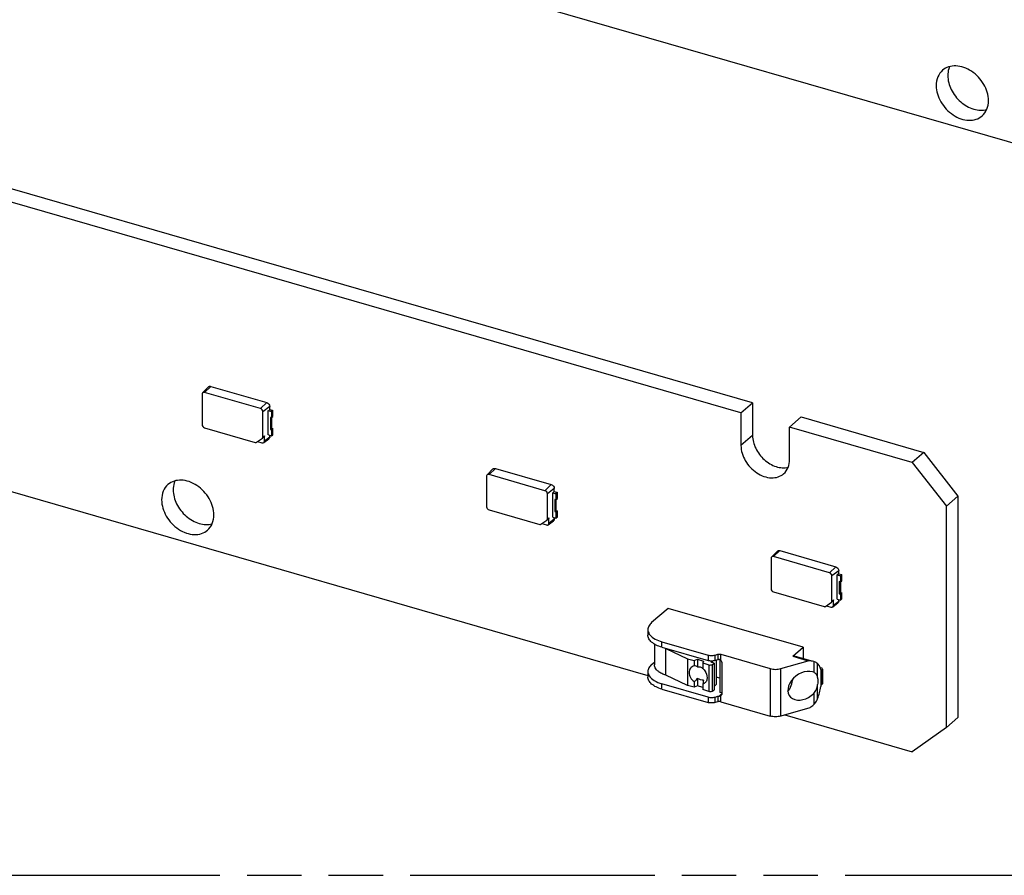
# Model space of a CAD drawing. Header units: millimetres. Extents: x 0 to 210, y 0 to 297.
# Tile 7 of 10: x 83 to 118, y 208 to 238. Entities that reach past the tile are written whole.
import ezdxf

# ---------------------------------------------------------------- set-up
doc = ezdxf.new("R2010")
doc.units = ezdxf.units.MM
doc.header["$LTSCALE"] = 19.36
doc.linetypes.add('PHANTOM', pattern=[0.8, 0.45, -0.05, 0.1, -0.05, 0.1, -0.05])
doc.layers.get('0').update_dxf_attribs({"linetype": 'CONTINUOUS'})
doc.layers.add('DEFAULT_3', color=7, linetype='PHANTOM')

msp = doc.modelspace()

# ---------------------------------------------------------------- linework, layer by layer
at = {"color": 7, "linetype": 'Continuous'}
for p, q in [((91.68789, 241.37925), (132.6467, 229.55547)), ((108.78674, 224.50558), (62.94985, 237.73756)), ((108.37424, 224.14835), (62.53735, 237.38032)), ((64.0999, 226.62355), (105.05871, 214.79976)), ((89.18027, 224.81778), (89.18027, 223.73525)), ((89.19841, 224.86599), (89.4072, 225.07796)), ((89.25086, 224.91923), (89.2266, 224.89822)), ((91.25996, 224.30525), (89.2681, 224.88025)), ((89.4931, 225.09553), (91.48496, 224.52053)), ((108.37424, 224.14835), (108.78674, 224.50558)), ((108.78674, 224.50558), (108.78674, 223.34713)), ((91.34779, 223.29696), (91.34779, 224.19207)), ((91.53868, 224.23078), (91.65147, 224.19822)), ((91.53868, 223.36476), (91.53868, 224.23078)), ((91.59322, 224.27278), (91.54095, 224.23013)), ((91.59322, 224.27278), (91.59322, 224.38103)), ((91.59322, 224.27278), (91.70147, 224.24153)), ((91.70147, 224.24153), (91.65147, 224.19822)), ((91.65147, 224.19822), (91.65147, 223.98172)), ((91.70147, 224.02502), (91.70147, 224.24153)), ((108.37424, 224.14835), (108.37424, 222.98989)), ((91.65147, 223.98172), (91.61232, 223.99302)), ((91.61232, 223.99302), (91.61232, 223.56001)), ((91.65147, 223.98172), (91.70147, 224.02502)), ((91.66232, 223.60331), (91.66232, 223.99112)), ((110.51879, 224.00558), (110.10629, 223.64835)), ((110.51879, 224.00558), (114.89043, 222.7436)), ((89.2681, 223.62206), (91.07254, 223.10117)), ((91.66232, 223.60331), (91.61232, 223.56001)), ((91.61232, 223.56001), (91.65147, 223.54871)), ((91.65147, 223.54871), (91.70147, 223.59201)), ((91.65147, 223.54871), (91.65147, 223.3322)), ((91.66232, 223.60331), (91.70147, 223.59201)), ((91.70147, 223.3755), (91.70147, 223.59201)), ((114.47793, 222.38637), (110.10629, 223.64835)), ((110.1063, 222.48989), (110.10629, 223.64835)), ((91.11933, 223.10704), (91.32841, 223.25576)), ((91.15314, 223.13109), (91.30996, 223.08582)), ((91.38162, 223.29493), (91.32841, 223.25576)), ((91.37607, 223.0946), (91.56244, 223.23178)), ((91.40233, 223.15153), (91.40233, 223.33895)), ((91.54095, 223.3641), (91.65147, 223.3322)), ((91.59322, 223.2985), (91.59322, 223.34902)), ((91.65147, 223.3322), (91.70147, 223.3755)), ((114.89043, 222.7436), (114.47793, 222.38637)), ((114.89043, 222.7436), (116.10287, 221.18116)), ((114.47793, 222.38637), (115.69037, 220.82392)), ((99.33091, 221.94099), (99.5397, 222.15296)), ((99.38335, 221.99423), (99.35909, 221.97322)), ((99.6256, 222.17053), (101.61746, 221.59553)), ((99.31277, 221.89278), (99.31277, 220.81025)), ((101.39246, 221.38025), (99.4006, 221.95525)), ((101.67117, 221.30578), (101.78397, 221.27322)), ((101.67117, 220.43976), (101.67117, 221.30578)), ((101.72571, 221.34778), (101.67344, 221.30513)), ((101.72571, 221.34778), (101.72571, 221.45603)), ((101.72571, 221.34778), (101.83397, 221.31653)), ((101.83397, 221.31653), (101.78397, 221.27322)), ((101.83397, 221.10002), (101.83397, 221.31653)), ((101.48029, 220.37196), (101.48029, 221.26707)), ((101.78397, 221.05672), (101.74482, 221.06802)), ((101.74482, 221.06802), (101.74482, 220.63501)), ((101.78397, 221.27322), (101.78397, 221.05672)), ((101.78397, 221.05672), (101.83397, 221.10002)), ((101.79482, 220.67831), (101.79482, 221.06612)), ((116.10287, 221.18116), (115.69037, 220.82392)), ((116.10287, 221.18116), (116.10287, 213.30033)), ((99.4006, 220.69706), (101.20503, 220.17617)), ((101.79482, 220.67831), (101.74482, 220.63501)), ((101.74482, 220.63501), (101.78397, 220.62371)), ((101.78397, 220.62371), (101.83397, 220.66701)), ((101.78397, 220.62371), (101.78397, 220.4072)), ((101.79482, 220.67831), (101.83397, 220.66701)), ((101.83397, 220.4505), (101.83397, 220.66701)), ((115.69037, 212.9431), (115.69037, 220.82392)), ((101.25183, 220.18204), (101.46091, 220.33076)), ((101.51411, 220.36993), (101.46091, 220.33076)), ((101.50857, 220.1696), (101.69493, 220.30678)), ((101.53483, 220.22653), (101.53483, 220.41395)), ((101.67344, 220.4391), (101.78397, 220.4072)), ((101.72571, 220.3735), (101.72571, 220.42402)), ((101.78397, 220.4072), (101.83397, 220.4505)), ((101.28564, 220.20609), (101.44246, 220.16082)), ((109.46341, 219.01599), (109.6722, 219.22796)), ((109.7581, 219.24553), (111.74996, 218.67053)), ((109.44527, 218.96778), (109.44527, 217.88525)), ((109.51585, 219.06923), (109.49159, 219.04822)), ((111.52496, 218.45525), (109.5331, 219.03025)), ((111.85821, 218.42278), (111.85821, 218.53103)), ((111.61279, 217.44696), (111.61279, 218.34207)), ((111.80367, 218.38078), (111.91646, 218.34822)), ((111.80367, 217.51476), (111.80367, 218.38078)), ((111.85821, 218.42278), (111.80594, 218.38013)), ((111.85821, 218.42278), (111.96646, 218.39153)), ((111.91646, 218.13172), (111.87732, 218.14302)), ((111.87732, 218.14302), (111.87732, 217.71001)), ((111.96646, 218.39153), (111.91646, 218.34822)), ((111.91646, 218.34822), (111.91646, 218.13172)), ((111.91646, 218.13172), (111.96646, 218.17502)), ((111.92732, 217.75331), (111.92732, 218.14112)), ((111.96646, 218.17502), (111.96646, 218.39153)), ((109.5331, 217.77206), (111.33753, 217.25117)), ((111.64661, 217.44493), (111.5934, 217.40576)), ((111.66732, 217.30153), (111.66732, 217.48895)), ((111.80594, 217.5141), (111.91646, 217.4822)), ((111.85821, 217.4485), (111.85821, 217.49902)), ((111.92732, 217.75331), (111.87732, 217.71001)), ((111.87732, 217.71001), (111.91646, 217.69871)), ((111.91646, 217.69871), (111.96646, 217.74201)), ((111.91646, 217.69871), (111.91646, 217.4822)), ((111.91646, 217.4822), (111.96646, 217.5255)), ((111.92732, 217.75331), (111.96646, 217.74201)), ((111.96646, 217.5255), (111.96646, 217.74201)), ((105.78018, 217.18956), (105.19268, 216.68077)), ((110.58662, 215.80206), (105.78018, 217.18956)), ((111.38433, 217.25704), (111.5934, 217.40576)), ((111.41814, 217.28109), (111.57496, 217.23582)), ((111.64106, 217.2446), (111.82743, 217.38178)), ((105.05871, 216.43077), (105.05871, 216.23592)), ((105.29286, 215.91711), (105.29286, 215.17961)), ((105.55871, 215.99776), (107.20146, 215.52354)), ((105.55871, 215.80291), (107.20146, 215.32868)), ((105.69786, 215.7622), (106.46445, 215.39665)), ((110.21787, 215.48272), (110.58662, 215.80206)), ((110.58662, 215.80206), (110.58662, 215.39945)), ((106.46445, 215.39665), (106.70878, 215.3344)), ((106.46445, 215.39665), (106.46445, 214.44402)), ((106.70878, 215.3344), (106.83086, 215.3804)), ((106.70878, 215.3344), (106.70878, 215.13835)), ((106.83086, 215.3804), (107.04052, 215.31232)), ((106.83086, 215.3804), (106.83086, 215.10764)), ((107.45146, 215.52354), (107.55146, 215.55241)), ((107.55146, 215.35755), (107.45146, 215.32868)), ((107.49694, 215.34181), (107.49694, 214.47641)), ((107.62736, 215.35783), (107.62736, 214.19537)), ((107.65146, 215.55241), (109.42012, 215.04184)), ((110.21787, 215.48272), (110.77012, 215.3233)), ((110.86792, 215.31825), (110.31568, 215.47767)), ((105.19268, 215.18688), (105.29286, 215.27363)), ((107.04052, 215.31232), (107.0106, 215.24751)), ((107.0106, 215.24751), (107.22404, 215.17821)), ((107.0106, 215.24751), (107.0106, 215.04572)), ((107.31201, 215.26888), (107.36361, 215.31357)), ((107.41684, 215.23484), (107.31201, 215.26888)), ((107.36238, 215.19291), (107.41684, 215.23484)), ((107.41684, 215.23484), (107.41684, 214.28221)), ((107.68807, 215.26038), (107.68807, 214.13455)), ((109.79512, 215.04184), (110.77012, 215.3233)), ((110.96572, 215.29001), (110.96425, 215.29044)), ((111.18954, 215.08675), (111.25199, 215.06872)), ((111.2131, 214.99335), (111.24194, 214.98502)), ((111.21694, 215.00667), (111.21694, 214.40045)), ((111.24194, 214.98502), (111.27944, 215.0175)), ((111.24194, 214.98502), (111.24194, 214.46541)), ((111.27944, 215.0175), (111.25199, 215.06872)), ((111.27944, 215.0175), (111.27944, 214.49788)), ((105.05871, 214.93688), (105.05871, 214.74202)), ((106.46445, 214.44402), (105.69786, 214.80957)), ((106.83086, 214.70053), (106.83086, 214.42777)), ((107.16915, 214.71972), (107.16158, 214.65378)), ((107.62736, 214.70055), (107.49694, 214.7382)), ((110.96425, 214.91168), (110.91965, 214.92745)), ((107.20146, 214.02964), (105.55871, 214.50387)), ((105.55871, 214.30901), (107.20146, 213.83479)), ((106.70878, 214.38178), (106.46445, 214.44402)), ((106.70878, 214.57783), (106.70878, 214.38178)), ((106.83086, 214.42777), (106.70878, 214.38178)), ((107.0106, 214.36941), (106.83086, 214.42777)), ((107.0106, 214.49668), (107.0106, 214.29488)), ((107.22404, 214.22558), (107.0106, 214.29488)), ((107.36238, 214.24028), (107.41684, 214.28221)), ((107.41684, 214.40704), (107.49694, 214.47641)), ((111.21694, 214.47262), (111.24194, 214.46541)), ((111.24194, 214.46541), (111.27944, 214.49788)), ((107.45146, 214.02964), (107.55146, 214.05851)), ((107.68807, 214.17785), (107.62736, 214.19537)), ((107.55146, 213.86366), (107.45146, 213.83479)), ((107.65146, 213.86366), (109.42012, 213.35309)), ((110.82541, 213.65051), (109.79512, 213.35309)), ((109.93262, 213.39278), (114.47794, 212.08066)), ((116.10287, 213.30033), (115.69037, 212.9431)), ((115.69037, 212.9431), (114.47794, 212.08066))]:
    msp.add_line(p, q, dxfattribs=at)
at = {"color": 9, "linetype": 'Continuous'}
for p, q in [((89.4931, 225.09553), (89.2681, 224.88025)), ((91.25996, 224.30525), (91.48496, 224.52053)), ((91.59322, 224.38103), (91.34779, 224.19207)), ((91.34779, 223.29696), (91.40233, 223.33895)), ((91.40233, 223.15153), (91.59322, 223.2985)), ((108.78674, 223.34785), (108.37424, 222.99062)), ((99.6256, 222.17053), (99.4006, 221.95525)), ((101.39246, 221.38025), (101.61746, 221.59553)), ((101.72571, 221.45603), (101.48029, 221.26707)), ((101.48029, 220.37196), (101.53483, 220.41395)), ((101.53483, 220.22653), (101.72571, 220.3735)), ((109.7581, 219.24553), (109.5331, 219.03025)), ((111.52496, 218.45525), (111.74996, 218.67053)), ((111.85821, 218.53103), (111.61279, 218.34207)), ((111.61279, 217.44696), (111.66732, 217.48895)), ((111.66732, 217.30153), (111.85821, 217.4485)), ((105.55871, 215.80291), (105.55871, 215.99776)), ((105.68412, 215.76768), (105.68412, 214.81505)), ((105.69786, 214.80957), (105.69786, 215.7622)), ((107.20146, 215.52354), (107.20146, 215.32868)), ((107.45146, 215.32868), (107.45146, 215.52354)), ((107.55146, 215.55241), (107.55146, 215.35755)), ((107.65146, 215.34166), (107.65146, 215.55241)), ((107.22404, 215.17821), (107.22404, 214.22558)), ((107.36238, 214.24028), (107.36238, 215.19291)), ((109.42012, 215.04184), (109.42012, 213.35309)), ((109.79512, 213.35309), (109.79512, 215.04184)), ((110.96425, 215.29044), (110.96425, 214.91168)), ((111.10151, 214.72706), (111.10151, 215.22289)), ((105.55871, 214.30901), (105.55871, 214.50387)), ((111.10151, 213.96875), (111.10151, 214.48013)), ((107.20146, 214.02964), (107.20146, 213.83479)), ((107.45146, 213.83479), (107.45146, 214.02964)), ((107.55146, 214.05851), (107.55146, 213.86366)), ((107.68144, 214.1422), (107.59229, 214.065)), ((107.65146, 213.86366), (107.65146, 214.0744)), ((110.96425, 214.15825), (110.96425, 213.76028))]:
    msp.add_line(p, q, dxfattribs=at)
at = {"color": 7, "linetype": 'Continuous'}
for centre, radius, start, end in [((105.94104, 217.32352), 1.37979, 251.300962, 253.91304), ((106.70629, 214.70088), 0.45991, 46.902553, 48.572364), ((106.69831, 214.69233), 0.4716, 45.52104, 46.904096), ((110.51635, 214.81542), 0.72623, 15.269, 19.044131), ((108.75589, 214.82722), 2.49778, 339.897833, 350.162223), ((107.63005, 214.1266), 0.05638, 310.850508, 316.709803)]:
    msp.add_arc(centre, radius, start, end, dxfattribs=at)
for centre, major_axis, start_param, end_param in [((110.60762, 214.43201), (0.49594, 0.37303), 0.49139683, 4.90772822), ((110.35556, 214.32124), (0.96984, 0.72947), 0.49301034, 0.6929833), ((110.34474, 214.36862), (0.96984, 0.72947), -1.60996139, -1.46394507)]:
    msp.add_ellipse(centre, major_axis=major_axis, ratio=0.71153116, start_param=start_param, end_param=end_param, dxfattribs=at)
for points, knots in [([(117.18934, 235.27336), (117.18934, 235.47416), (117.08932, 235.78571), (116.83894, 236.1199), (116.59456, 236.32832), (116.31977, 236.46751), (116.03672, 236.52509), (115.76921, 236.49294), (115.61657, 236.40839), (115.55462, 236.35473)], [0, 0, 0, 0, 0.25646614, 0.39453864, 0.53164024, 0.66262921, 0.78400886, 0.89530968, 1, 1, 1, 1]), ([(115.8019, 236.48428), (115.79157, 236.4604), (115.75435, 236.35902), (115.73989, 236.24991), (115.73989, 236.16809)], [0, 0, 0, 0, 0.24127706, 1, 1, 1, 1]), ([(115.55462, 236.35473), (115.48163, 236.29151), (115.36134, 236.1198), (115.32739, 235.91547), (115.32739, 235.81086)], [0, 0, 0, 0, 0.47998168, 1, 1, 1, 1]), ([(115.73989, 236.16809), (115.73989, 235.99678), (115.83757, 235.64003), (116.11907, 235.27925), (116.41527, 235.06709), (116.65474, 234.96274), (116.8966, 234.92001), (117.05489, 234.93634), (117.12746, 234.95623)], [0, 0, 0, 0, 0.24833144, 0.51549621, 0.64752779, 0.773382, 0.89092199, 1, 1, 1, 1]), ([(115.32739, 235.81086), (115.32739, 235.61006), (115.42742, 235.29851), (115.6778, 234.96431), (115.92218, 234.75589), (116.19696, 234.61671), (116.48001, 234.55913), (116.74752, 234.59128), (116.90016, 234.67582), (116.96212, 234.72949)], [0, 0, 0, 0, 0.25646614, 0.39453864, 0.53164024, 0.66262921, 0.78400886, 0.89530968, 1, 1, 1, 1]), ([(116.96212, 234.72949), (117.0351, 234.7927), (117.15539, 234.96442), (117.18934, 235.16875), (117.18934, 235.27336)], [0, 0, 0, 0, 0.47998168, 1, 1, 1, 1]), ([(89.19848, 224.86592), (89.19551, 224.86298), (89.18431, 224.84943), (89.18027, 224.83104), (89.18027, 224.81778)], [0, 0, 0, 0, 0.23941554, 1, 1, 1, 1]), ([(89.2681, 224.88025), (89.25565, 224.88385), (89.22992, 224.88661), (89.20677, 224.87412), (89.19848, 224.86592)], [0, 0, 0, 0, 0.52652287, 1, 1, 1, 1]), ([(89.40721, 225.07795), (89.41727, 225.08818), (89.44617, 225.10296), (89.47774, 225.09997), (89.4931, 225.09553)], [0, 0, 0, 0, 0.47292106, 1, 1, 1, 1]), ([(91.48496, 224.52053), (91.51493, 224.51188), (91.56802, 224.47296), (91.59322, 224.41149), (91.59322, 224.38103)], [0, 0, 0, 0, 0.50591329, 1, 1, 1, 1]), ([(91.34779, 224.19207), (91.34779, 224.21677), (91.32715, 224.2665), (91.28426, 224.29824), (91.25996, 224.30525)], [0, 0, 0, 0, 0.49413772, 1, 1, 1, 1]), ([(89.18027, 223.73525), (89.18027, 223.71054), (89.20092, 223.66081), (89.24381, 223.62908), (89.2681, 223.62206)], [0, 0, 0, 0, 0.49413772, 1, 1, 1, 1]), ([(91.07254, 223.10117), (91.07674, 223.09995), (91.0924, 223.09677), (91.10985, 223.1003), (91.11933, 223.10704)], [0, 0, 0, 0, 0.27350331, 1, 1, 1, 1]), ([(91.30996, 223.08582), (91.3215, 223.08249), (91.34496, 223.07939), (91.36723, 223.08834), (91.37595, 223.09474)], [0, 0, 0, 0, 0.52599229, 1, 1, 1, 1]), ([(91.32841, 223.25576), (91.33452, 223.26011), (91.3449, 223.27288), (91.34779, 223.28883), (91.34779, 223.29696)], [0, 0, 0, 0, 0.47973323, 1, 1, 1, 1]), ([(91.37595, 223.09474), (91.38427, 223.10085), (91.39879, 223.11823), (91.40233, 223.14033), (91.40233, 223.15153)], [0, 0, 0, 0, 0.47947535, 1, 1, 1, 1]), ([(91.40233, 223.33895), (91.40233, 223.33026), (91.39924, 223.31321), (91.38815, 223.29957), (91.38162, 223.29493)], [0, 0, 0, 0, 0.52027049, 1, 1, 1, 1]), ([(91.59322, 223.2985), (91.59322, 223.28539), (91.58862, 223.25969), (91.57217, 223.23894), (91.56244, 223.23178)], [0, 0, 0, 0, 0.52023841, 1, 1, 1, 1]), ([(108.78674, 223.34713), (108.78674, 223.19009), (108.87503, 222.86296), (109.13047, 222.53015), (109.40006, 222.33189), (109.61896, 222.2321), (109.84111, 222.18762), (109.98759, 222.19815), (110.05527, 222.21414)], [0, 0, 0, 0, 0.24760988, 0.51412472, 0.64613942, 0.77227871, 0.89034761, 1, 1, 1, 1]), ([(108.37424, 222.98989), (108.37424, 222.8031), (108.46729, 222.51329), (108.70021, 222.20241), (108.92754, 222.00853), (109.18315, 221.87906), (109.44645, 221.8255), (109.6953, 221.8554), (109.83729, 221.93405), (109.89492, 221.98397)], [0, 0, 0, 0, 0.25646623, 0.39453874, 0.53164033, 0.66262927, 0.7840089, 0.89530969, 1, 1, 1, 1]), ([(109.89492, 221.98397), (109.96281, 222.04278), (110.07471, 222.20251), (110.10629, 222.39258), (110.10629, 222.4899)], [0, 0, 0, 0, 0.47998181, 1, 1, 1, 1]), ([(99.5397, 222.15295), (99.54977, 222.16318), (99.57866, 222.17796), (99.61024, 222.17497), (99.6256, 222.17053)], [0, 0, 0, 0, 0.47292106, 1, 1, 1, 1]), ([(89.60136, 220.51765), (89.60136, 220.71845), (89.50133, 221.03), (89.25095, 221.3642), (89.00657, 221.57262), (88.73178, 221.7118), (88.44873, 221.76938), (88.18123, 221.73723), (88.02858, 221.65269), (87.96663, 221.59902)], [0, 0, 0, 0, 0.25646614, 0.39453864, 0.53164024, 0.66262921, 0.78400886, 0.89530968, 1, 1, 1, 1]), ([(88.21391, 221.72857), (88.20358, 221.70469), (88.16637, 221.60331), (88.1519, 221.4942), (88.1519, 221.41238)], [0, 0, 0, 0, 0.24127706, 1, 1, 1, 1]), ([(99.33098, 221.94092), (99.32801, 221.93798), (99.31681, 221.92443), (99.31277, 221.90604), (99.31277, 221.89278)], [0, 0, 0, 0, 0.23941554, 1, 1, 1, 1]), ([(99.4006, 221.95525), (99.38814, 221.95885), (99.36241, 221.96161), (99.33927, 221.94912), (99.33098, 221.94092)], [0, 0, 0, 0, 0.52652287, 1, 1, 1, 1]), ([(87.96663, 221.59902), (87.89364, 221.5358), (87.77335, 221.36409), (87.7394, 221.15976), (87.7394, 221.05515)], [0, 0, 0, 0, 0.47998168, 1, 1, 1, 1]), ([(88.1519, 221.41238), (88.1519, 221.24107), (88.24958, 220.88432), (88.53108, 220.52354), (88.82728, 220.31138), (89.06675, 220.20703), (89.30861, 220.1643), (89.4669, 220.18063), (89.53947, 220.20052)], [0, 0, 0, 0, 0.24833144, 0.51549621, 0.64752779, 0.773382, 0.89092199, 1, 1, 1, 1]), ([(101.48029, 221.26707), (101.48029, 221.29177), (101.45964, 221.3415), (101.41676, 221.37324), (101.39246, 221.38025)], [0, 0, 0, 0, 0.49413772, 1, 1, 1, 1]), ([(101.61746, 221.59553), (101.64742, 221.58688), (101.70052, 221.54796), (101.72571, 221.48649), (101.72571, 221.45603)], [0, 0, 0, 0, 0.50591329, 1, 1, 1, 1]), ([(87.7394, 221.05515), (87.7394, 220.85435), (87.83943, 220.5428), (88.08981, 220.2086), (88.33419, 220.00018), (88.60897, 219.861), (88.89203, 219.80342), (89.15953, 219.83557), (89.31217, 219.92011), (89.37413, 219.97378)], [0, 0, 0, 0, 0.25646614, 0.39453864, 0.53164024, 0.66262921, 0.78400886, 0.89530968, 1, 1, 1, 1]), ([(99.31277, 220.81025), (99.31277, 220.78554), (99.33342, 220.73581), (99.3763, 220.70408), (99.4006, 220.69706)], [0, 0, 0, 0, 0.49413772, 1, 1, 1, 1]), ([(89.37413, 219.97378), (89.44711, 220.037), (89.56741, 220.20871), (89.60136, 220.41304), (89.60136, 220.51765)], [0, 0, 0, 0, 0.47998168, 1, 1, 1, 1]), ([(101.46091, 220.33076), (101.46702, 220.33511), (101.47739, 220.34788), (101.48029, 220.36383), (101.48029, 220.37196)], [0, 0, 0, 0, 0.47973323, 1, 1, 1, 1]), ([(101.53483, 220.41395), (101.53483, 220.40526), (101.53173, 220.38821), (101.52064, 220.37457), (101.51411, 220.36993)], [0, 0, 0, 0, 0.52027049, 1, 1, 1, 1]), ([(101.72571, 220.3735), (101.72571, 220.36039), (101.72112, 220.33469), (101.70467, 220.31394), (101.69493, 220.30678)], [0, 0, 0, 0, 0.52023841, 1, 1, 1, 1]), ([(101.20503, 220.17617), (101.20924, 220.17495), (101.2249, 220.17177), (101.24235, 220.1753), (101.25183, 220.18204)], [0, 0, 0, 0, 0.27350331, 1, 1, 1, 1]), ([(101.44246, 220.16082), (101.454, 220.15749), (101.47746, 220.15439), (101.49972, 220.16334), (101.50845, 220.16974)], [0, 0, 0, 0, 0.52599229, 1, 1, 1, 1]), ([(101.50845, 220.16974), (101.51677, 220.17585), (101.53128, 220.19323), (101.53483, 220.21533), (101.53483, 220.22653)], [0, 0, 0, 0, 0.47947535, 1, 1, 1, 1]), ([(109.6722, 219.22795), (109.68227, 219.23818), (109.71116, 219.25296), (109.74273, 219.24997), (109.7581, 219.24553)], [0, 0, 0, 0, 0.47292106, 1, 1, 1, 1]), ([(109.46348, 219.01592), (109.46051, 219.01298), (109.44931, 218.99943), (109.44527, 218.98104), (109.44527, 218.96778)], [0, 0, 0, 0, 0.23941554, 1, 1, 1, 1]), ([(109.5331, 219.03025), (109.52064, 219.03385), (109.49491, 219.03661), (109.47177, 219.02412), (109.46348, 219.01592)], [0, 0, 0, 0, 0.52652287, 1, 1, 1, 1]), ([(111.74996, 218.67053), (111.77992, 218.66188), (111.83302, 218.62296), (111.85821, 218.56149), (111.85821, 218.53103)], [0, 0, 0, 0, 0.50591329, 1, 1, 1, 1]), ([(111.61279, 218.34207), (111.61279, 218.36677), (111.59214, 218.4165), (111.54925, 218.44824), (111.52496, 218.45525)], [0, 0, 0, 0, 0.49413772, 1, 1, 1, 1]), ([(109.44527, 217.88525), (109.44527, 217.86054), (109.46591, 217.81081), (109.5088, 217.77908), (109.5331, 217.77206)], [0, 0, 0, 0, 0.49413772, 1, 1, 1, 1]), ([(111.5934, 217.40576), (111.59951, 217.41011), (111.60989, 217.42288), (111.61279, 217.43883), (111.61279, 217.44696)], [0, 0, 0, 0, 0.47973323, 1, 1, 1, 1]), ([(111.66732, 217.48895), (111.66732, 217.48026), (111.66423, 217.46321), (111.65314, 217.44957), (111.64661, 217.44493)], [0, 0, 0, 0, 0.52027049, 1, 1, 1, 1]), ([(111.85821, 217.4485), (111.85821, 217.43539), (111.85361, 217.40969), (111.83717, 217.38894), (111.82743, 217.38178)], [0, 0, 0, 0, 0.52023841, 1, 1, 1, 1]), ([(111.33753, 217.25117), (111.34174, 217.24995), (111.3574, 217.24677), (111.37485, 217.2503), (111.38433, 217.25704)], [0, 0, 0, 0, 0.27350331, 1, 1, 1, 1]), ([(111.57496, 217.23582), (111.5865, 217.23249), (111.60995, 217.22939), (111.63222, 217.23834), (111.64095, 217.24474)], [0, 0, 0, 0, 0.52599229, 1, 1, 1, 1]), ([(111.64095, 217.24474), (111.64927, 217.25085), (111.66378, 217.26823), (111.66732, 217.29033), (111.66732, 217.30153)], [0, 0, 0, 0, 0.47947535, 1, 1, 1, 1]), ([(105.19268, 216.68077), (105.15328, 216.64665), (105.08716, 216.57284), (105.0587, 216.47544), (105.05873, 216.43077)], [0, 0, 0, 0, 0.53850885, 1, 1, 1, 1]), ([(105.05873, 216.43077), (105.05875, 216.40421), (105.06783, 216.34895), (105.09273, 216.2991), (105.10829, 216.27534)], [0, 0, 0, 0, 0.48333195, 1, 1, 1, 1]), ([(105.55871, 215.80291), (105.48774, 215.82339), (105.35834, 215.87142), (105.19608, 215.97215), (105.08698, 216.09383), (105.05876, 216.19133), (105.05873, 216.23592)], [0, 0, 0, 0, 0.31570473, 0.58642675, 0.80942204, 1, 1, 1, 1]), ([(105.10829, 216.27534), (105.14671, 216.21665), (105.26962, 216.10914), (105.41536, 216.04479), (105.49869, 216.01656)], [0, 0, 0, 0, 0.44361284, 1, 1, 1, 1]), ([(107.55146, 215.55241), (107.55935, 215.55468), (107.59229, 215.56126), (107.62711, 215.55944), (107.65146, 215.55241)], [0, 0, 0, 0, 0.2445376, 1, 1, 1, 1]), ([(107.59229, 215.36404), (107.58181, 215.36355), (107.56803, 215.36184), (107.55464, 215.35847), (107.55146, 215.35755)], [0, 0, 0, 0, 0.76024159, 1, 1, 1, 1]), ([(107.65146, 215.34166), (107.64383, 215.34926), (107.62516, 215.36158), (107.60308, 215.36453), (107.59229, 215.36404)], [0, 0, 0, 0, 0.49938916, 1, 1, 1, 1]), ([(107.65146, 215.34166), (107.65709, 215.33606), (107.67647, 215.31305), (107.68807, 215.28256), (107.68807, 215.26038)], [0, 0, 0, 0, 0.26358519, 1, 1, 1, 1]), ([(110.21787, 215.48272), (110.22627, 215.48407), (110.25886, 215.48772), (110.29233, 215.48435), (110.31567, 215.47763)], [0, 0, 0, 0, 0.25924602, 1, 1, 1, 1]), ([(105.19268, 215.18688), (105.15328, 215.15276), (105.08716, 215.07895), (105.0587, 214.98155), (105.05873, 214.93688)], [0, 0, 0, 0, 0.53850885, 1, 1, 1, 1]), ([(105.48598, 214.9055), (105.45679, 214.92362), (105.4042, 214.96178), (105.34156, 215.02945), (105.30209, 215.10258), (105.2929, 215.1547), (105.29288, 215.17961)], [0, 0, 0, 0, 0.29518081, 0.55508312, 0.78595568, 1, 1, 1, 1]), ([(106.70878, 215.13835), (106.68291, 215.13256), (106.63321, 215.11288), (106.57369, 215.059), (106.53697, 214.98623), (106.52939, 214.93164), (106.52939, 214.90379)], [0, 0, 0, 0, 0.24917228, 0.49127936, 0.7382779, 1, 1, 1, 1]), ([(106.83086, 215.10764), (106.8141, 215.11975), (106.77419, 215.13796), (106.73068, 215.14033), (106.70878, 215.13835)], [0, 0, 0, 0, 0.48463496, 1, 1, 1, 1]), ([(106.83086, 215.10764), (106.85969, 215.11402), (106.92539, 215.11025), (106.98315, 215.0815), (107.01072, 215.0623)], [0, 0, 0, 0, 0.46785437, 1, 1, 1, 1]), ([(107.02874, 215.02882), (107.05017, 215.00777), (107.12435, 214.92047), (107.16915, 214.80438), (107.16915, 214.71972)], [0, 0, 0, 0, 0.26192357, 1, 1, 1, 1]), ([(107.22404, 215.17821), (107.24801, 215.17043), (107.29618, 215.16698), (107.34476, 215.17934), (107.36238, 215.19291)], [0, 0, 0, 0, 0.5312189, 1, 1, 1, 1]), ([(111.10151, 215.22289), (111.09395, 215.23009), (111.05364, 215.26145), (111.00449, 215.27882), (110.96572, 215.29001)], [0, 0, 0, 0, 0.20551992, 1, 1, 1, 1]), ([(111.20283, 215.05238), (111.19674, 215.06998), (111.17249, 215.13167), (111.13616, 215.18995), (111.10151, 215.22289)], [0, 0, 0, 0, 0.28028338, 1, 1, 1, 1]), ([(105.05873, 214.93688), (105.05875, 214.91031), (105.06783, 214.85506), (105.09273, 214.80521), (105.10829, 214.78144)], [0, 0, 0, 0, 0.48333195, 1, 1, 1, 1]), ([(105.55871, 214.30901), (105.48774, 214.3295), (105.35834, 214.37753), (105.19608, 214.47825), (105.08698, 214.59994), (105.05876, 214.69744), (105.05873, 214.74202)], [0, 0, 0, 0, 0.31570473, 0.58642675, 0.80942204, 1, 1, 1, 1]), ([(105.10829, 214.78144), (105.15139, 214.71561), (105.29476, 214.59755), (105.46244, 214.53166), (105.55871, 214.50387)], [0, 0, 0, 0, 0.43988841, 1, 1, 1, 1]), ([(105.68412, 214.81505), (105.66583, 214.82112), (105.59744, 214.84573), (105.53136, 214.87733), (105.48598, 214.9055)], [0, 0, 0, 0, 0.26521198, 1, 1, 1, 1]), ([(106.52939, 214.90379), (106.52939, 214.84249), (106.56792, 214.71476), (106.65556, 214.61687), (106.70878, 214.57783)], [0, 0, 0, 0, 0.481552, 1, 1, 1, 1]), ([(106.70878, 214.57783), (106.72047, 214.58558), (106.76696, 214.6202), (106.80625, 214.66421), (106.83086, 214.70053)], [0, 0, 0, 0, 0.24228128, 1, 1, 1, 1]), ([(107.04052, 214.63308), (107.00642, 214.62527), (106.92718, 214.63329), (106.86133, 214.67399), (106.83086, 214.70053)], [0, 0, 0, 0, 0.46402001, 1, 1, 1, 1]), ([(107.1617, 214.65372), (107.15285, 214.61607), (107.11769, 214.54391), (107.04671, 214.50509), (107.0106, 214.49668)], [0, 0, 0, 0, 0.51051475, 1, 1, 1, 1]), ([(107.04052, 214.63308), (107.03848, 214.62066), (107.03035, 214.57482), (107.02009, 214.5293), (107.0106, 214.49668)], [0, 0, 0, 0, 0.27043278, 1, 1, 1, 1]), ([(110.04851, 214.22736), (110.09369, 214.29135), (110.16797, 214.4388), (110.2129, 214.59691), (110.22777, 214.68064)], [0, 0, 0, 0, 0.47946644, 1, 1, 1, 1]), ([(111.10151, 214.72706), (111.09467, 214.76637), (111.07662, 214.82562), (111.01978, 214.88413), (110.9838, 214.90344), (110.96425, 214.91168)], [0, 0, 0, 0, 0.49752462, 0.73552478, 1, 1, 1, 1]), ([(111.10151, 214.72706), (111.10469, 214.70877), (111.11451, 214.62675), (111.10999, 214.5435), (111.10151, 214.48013)], [0, 0, 0, 0, 0.22501488, 1, 1, 1, 1]), ([(110.96425, 214.15825), (111.00631, 214.20026), (111.06821, 214.30572), (111.09373, 214.42193), (111.10151, 214.48013)], [0, 0, 0, 0, 0.50307633, 1, 1, 1, 1]), ([(107.36238, 214.24028), (107.34476, 214.22672), (107.29618, 214.21435), (107.24801, 214.2178), (107.22404, 214.22558)], [0, 0, 0, 0, 0.46877732, 1, 1, 1, 1]), ([(107.55146, 214.05851), (107.55464, 214.05943), (107.56803, 214.06281), (107.58181, 214.06452), (107.59229, 214.065)], [0, 0, 0, 0, 0.23975841, 1, 1, 1, 1]), ([(107.59229, 214.065), (107.59771, 214.06525), (107.61762, 214.06633), (107.63801, 214.06878), (107.65146, 214.0744)], [0, 0, 0, 0, 0.27130811, 1, 1, 1, 1]), ([(107.68807, 214.13455), (107.68807, 214.13007), (107.68683, 214.11338), (107.6795, 214.09688), (107.67109, 214.08795)], [0, 0, 0, 0, 0.26748765, 1, 1, 1, 1]), ([(110.96425, 213.76028), (110.98006, 213.77417), (111.03886, 213.83414), (111.07999, 213.90988), (111.10151, 213.96875)], [0, 0, 0, 0, 0.25141311, 1, 1, 1, 1]), ([(107.65146, 213.86366), (107.64358, 213.86593), (107.61064, 213.87251), (107.57582, 213.87069), (107.55146, 213.86366)], [0, 0, 0, 0, 0.2445376, 1, 1, 1, 1])]:
    msp.add_open_spline(points, degree=3, knots=knots, dxfattribs=at)
for points in [[(107.20146, 215.52354), (107.24185, 215.51188), (107.32646, 215.5017), (107.41107, 215.51188), (107.45146, 215.52354)], [(107.45146, 215.32868), (107.41107, 215.31702), (107.32646, 215.30684), (107.24185, 215.31702), (107.20146, 215.32868)], [(109.42012, 215.04184), (109.4807, 215.02435), (109.60762, 215.00908), (109.73453, 215.02435), (109.79512, 215.04184)], [(105.69786, 214.80957), (105.69341, 214.81169), (105.6888, 214.8135), (105.68412, 214.81505)], [(107.20146, 214.02964), (107.24185, 214.01798), (107.32646, 214.0078), (107.41107, 214.01798), (107.45146, 214.02964)], [(107.66693, 214.08396), (107.66234, 214.08), (107.65705, 214.07674), (107.65146, 214.0744)], [(107.45146, 213.83479), (107.41107, 213.82313), (107.32646, 213.81295), (107.24185, 213.82313), (107.20146, 213.83479)], [(109.79512, 213.35309), (109.73453, 213.3356), (109.60762, 213.32033), (109.4807, 213.3356), (109.42012, 213.35309)]]:
    msp.add_open_spline(points, degree=3, dxfattribs=at)
at = {"layer": 'DEFAULT_3', "color": 91, "linetype": 'PHANTOM', "true_color": 0x80ff80}
msp.add_line((50.12864, 207.68), (150.12864, 207.68), dxfattribs=at)

doc.saveas('drawing.dxf')
